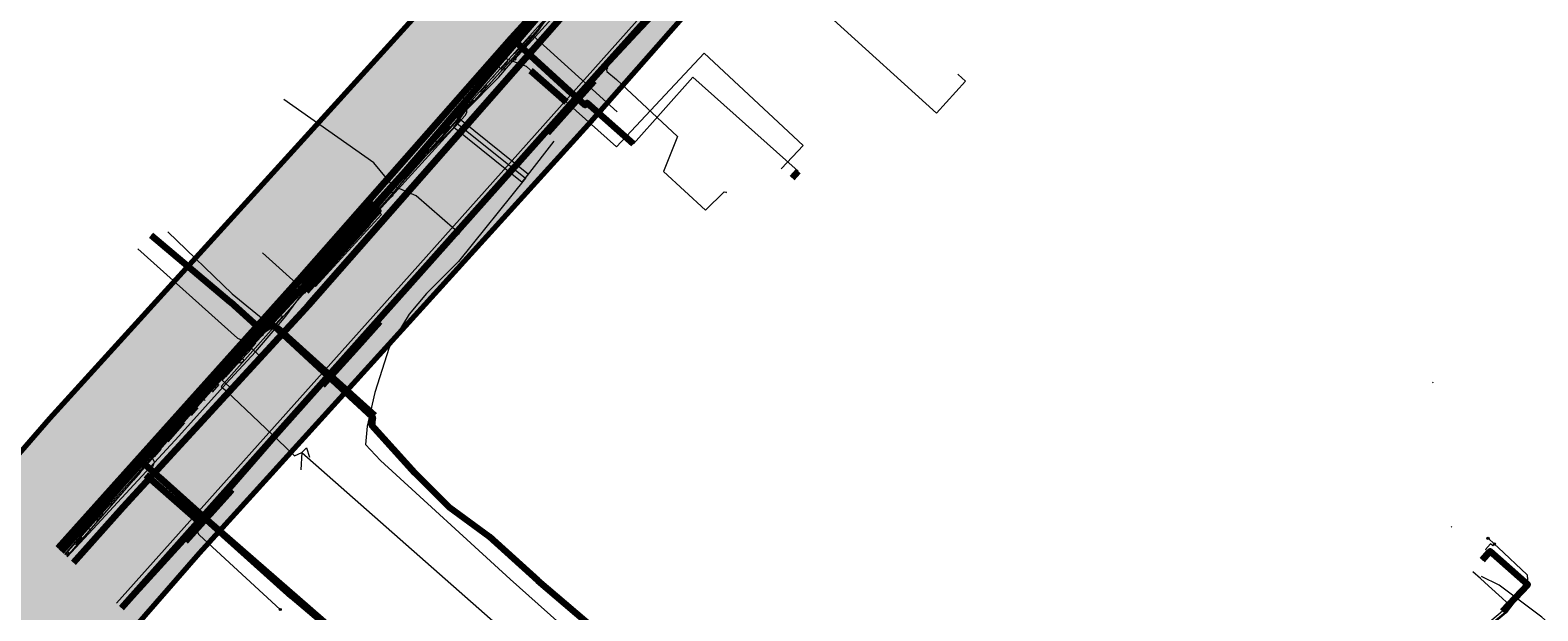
# Model space of a CAD drawing. Extents: x 101660 to 104160, y 476491 to 478824.
# Tile 6 of 15: x 102748 to 102898, y 477580 to 477638. Entities that reach past the tile are written whole.
import ezdxf
from ezdxf.enums import TextEntityAlignment as Align
from ezdxf.lldxf.tags import DXFTag

# ---------------------------------------------------------------- set-up
doc = ezdxf.new("R2010")
doc.units = 0
doc.header["$LTSCALE"] = 0.5
doc.linetypes.add('RI-OVERIG', pattern=[17, 5, -2, 2, -2, 0, -2, 2, -2])
for name, color, linetype, lineweight in [('B-WE-KL-DATA-G', 90, 'KL-DATA-N', 18), ('B-WE-KL-DATA_DUCT-G', 90, 'Continuous', 100), ('B-WE-KL-DATA_HULPSTUK-S', 90, 'Continuous', 25), ('B-WE-KL-DATA_KABELBED-G', 90, 'Continuous', 100), ('B-WE-KL-DATA_MANTELBUIS-G', 90, 'Continuous', 100), ('B-WE-KL-ET_LS-G', 190, 'KL-LS-N', 18), ('B-WE-KL-ET_LS_HULPSTUK-S', 190, 'Continuous', 25), ('B-WE-KL-ET_LS_MANTELBUIS-G', 190, 'Continuous', 100), ('B-WE-KL-ET_MS-G', 130, 'KL-MS-N', 18), ('B-WE-KL-ET_MS_HULPSTUK-S', 130, 'Continuous', 25), ('B-WE-KL-ET_MS_MANTELBUIS-G', 130, 'Continuous', 100), ('B-WE-KL-GAS_LD-G', 50, 'KL-GAS-LD-N', 18), ('B-WE-KL-GAS_LD_HULPSTUK-S', 50, 'Continuous', 25), ('B-WE-KL-GAS_LD_MANTELBUIS-G', 50, 'Continuous', 100), ('B-WE-KL-OVERIG-G', 8, 'Continuous', 18), ('B-WE-KL-WATER-G', 170, 'KL-WATER-N', 18), ('B-WE-KL-WATER-S', 170, 'Continuous', 25), ('B-WE-KL-WATER_HULPSTUK-S', 170, 'Continuous', 25), ('B-WE-KL-WATER_MANTELBUIS-G', 170, 'Continuous', 100), ('B-WE-RI-VRIJVERVAL-G', 210, 'RI-OVERIG', 18)]:
    doc.layers.add(name, color=color, linetype=linetype, lineweight=lineweight)
doc.layers.add('B-WE-OG-INFO_EIS VOORZORGSMAATREGEL-GV', color=7, linetype='Continuous', lineweight=70, true_color=0xfa194b)
doc.layers.add('B-WE-OG-INFO_EIS VOORZORGSMAATREGEL-V', color=7, linetype='Continuous', lineweight=18, true_color=0xfa194b, transparency=0.8)
doc.styles.add('NLCS-ISO', font='NLCS-ISO.ttf')
tags = doc.linetypes.add('KL-DATA-N', pattern='A,4,-1,[101,NLCS.SHX,S=0.5,R=0,X=0,Y=0],-1,4,-1,["D",Standard,S=1,R=0,X=-0.25,Y=-0.5],-1.5', length=12.5).pattern_tags.tags
tags[18] = DXFTag(74, 10)
tags = doc.linetypes.add('KL-GAS-LD-N', pattern='A,4,-1,[69,NLCS.SHX,S=0.5,R=0,X=0,Y=0],-1,4,-1,["L",Standard,S=1,R=0,X=0.25,Y=-0.5],-2', length=13).pattern_tags.tags
tags[18] = DXFTag(74, 10)
tags = doc.linetypes.add('KL-LS-N', pattern='A,4,-1,[103,NLCS.SHX,S=0.75,R=0,X=0,Y=0],-1,4,-1,["L",Standard,S=1,R=0,X=0,Y=-0.5],-2', length=13).pattern_tags.tags
tags[18] = DXFTag(74, 10)
tags = doc.linetypes.add('KL-MS-N', pattern='A,4,-1,[103,NLCS.SHX,S=0.75,R=0,X=0,Y=0],-1,4,-1,["M",Standard,S=1,R=0,X=0,Y=-0.5],-2', length=13).pattern_tags.tags
tags[18] = DXFTag(74, 10)
doc.linetypes.add('KL-WATER-N', pattern='A,7,-0.5,[168,NLCS.SHX,S=0.75,R=0,X=0.75,Y=0],-2', length=9.5)

# ---------------------------------------------------------------- blocks, each defined once
blk = doc.blocks.new('SKL-WTB_HULP_OVERIG-SO')
at = {"color": 0, "linetype": 'ByBlock', "lineweight": 18}
for points in [[(-0.14, 0.14), (0.14, -0.14)], [(0.14, 0.14), (-0.14, -0.14)]]:
    blk.add_lwpolyline(points, dxfattribs=at)
at = {"color": 0, "linetype": 'ByBlock', "lineweight": 18, "style": 'NLCS-ISO', "flags": 1}
for tag, p in [('TYPE', (1.5, 0)), ('OMSCHRIJVING', (1.5, -3)), ('LABEL', (1.5, -1.5))]:
    blk.add_attdef(tag, p, '', height=1, dxfattribs=at)
blk = doc.blocks.new('SKL-WATER_BRANDKRAAN_BRANDPUT-SO')
at = {"color": 0, "linetype": 'ByBlock', "lineweight": 18}
blk.add_ellipse((0, 0), major_axis=(2.5, 0), ratio=0.54, dxfattribs=at)
at = {"color": 0, "linetype": 'ByBlock', "lineweight": 18, "style": 'NLCS-ISO'}
blk.add_text('bk', height=1.5, dxfattribs=at).set_placement((0.16, 0), align=Align.MIDDLE_CENTER)
blk = doc.blocks.new('SKL-WTB_HULP_MOF-SO')
at = {"linetype": 'ByBlock', "lineweight": 18}
h = blk.add_hatch(color=0, dxfattribs=at)
h.dxf.hatch_style = 1
h.paths.add_polyline_path([(-0.5625, 0, 1), (0.5625, 0, 1)])
at = {"color": 0, "linetype": 'ByBlock', "lineweight": 18}
blk.add_circle((0, 0), 0.5625, dxfattribs=at)
at = {"color": 0, "linetype": 'ByBlock', "lineweight": 18, "style": 'NLCS-ISO', "flags": 1}
for tag, p in [('TYPE', (1.5, 0)), ('OMSCHRIJVING', (1.5, -3)), ('LABEL', (1.5, -1.5))]:
    blk.add_attdef(tag, p, '', height=1, dxfattribs=at)

msp = doc.modelspace()

# ---------------------------------------------------------------- hatches: boundary and pattern name
at = {"layer": 'B-WE-OG-INFO_EIS VOORZORGSMAATREGEL-V'}
msp.add_hatch(color=256, dxfattribs=at).paths.add_polyline_path([(102335.64, 477110.48), (102335.65, 477110.48), (102336.89, 477110.68), (102336.89, 477110.68), (102338.11, 477111.03), (102338.11, 477111.03), (102339.27, 477111.53), (102339.27, 477111.53), (102340.36, 477112.17), (102340.36, 477112.17), (102341.36, 477112.95), (102341.36, 477112.95), (102342.11, 477113.68), (102342.11, 477113.68), (102363.79, 477137.35), (102363.79, 477137.35), (102381.31, 477157.13), (102402.32, 477180.46), (102444.99, 477227.27), (102444.99, 477227.27), (102526.9, 477320.29), (102552.65, 477347.9), (102552.65, 477347.9), (102622.82, 477426.75), (102684.26, 477495.37), (102684.26, 477495.37), (102724.98, 477541.79), (102748.35, 477567.3), (102748.35, 477567.3), (102755.38, 477575.08), (102755.38, 477575.08), (102765.03, 477586.15), (102803.62, 477628.67), (102803.62, 477628.67), (102826.34, 477654.53), (102826.34, 477654.53), (102835.61, 477665.76), (102835.61, 477665.76), (102836.35, 477666.78), (102836.35, 477666.78), (102836.96, 477667.89), (102836.96, 477667.89), (102837.42, 477669.07), (102837.42, 477669.07), (102837.73, 477670.29), (102837.73, 477670.29), (102837.88, 477671.55), (102837.88, 477671.55), (102837.87, 477672.81), (102837.87, 477672.81), (102837.71, 477674.06), (102837.71, 477674.07), (102837.38, 477675.29), (102837.38, 477675.29), (102836.91, 477676.46), (102836.91, 477676.46), (102836.29, 477677.56), (102836.29, 477677.56), (102835.54, 477678.58), (102835.54, 477678.58), (102834.66, 477679.49), (102834.66, 477679.49), (102833.68, 477680.28), (102833.68, 477680.28), (102832.6, 477680.95), (102832.6, 477680.95), (102831.45, 477681.47), (102831.45, 477681.47), (102830.24, 477681.84), (102830.24, 477681.84), (102829, 477682.06), (102829, 477682.06), (102827.73, 477682.12), (102827.73, 477682.12), (102826.47, 477682.02), (102826.47, 477682.02), (102825.24, 477681.76), (102825.24, 477681.76), (102824.04, 477681.35), (102824.04, 477681.35), (102822.91, 477680.79), (102822.91, 477680.79), (102821.85, 477680.09), (102821.85, 477680.09), (102820.9, 477679.26), (102820.9, 477679.26), (102820.19, 477678.49), (102820.19, 477678.49), (102811.22, 477667.62), (102788.75, 477642.04), (102750.16, 477599.52), (102750.16, 477599.52), (102740.36, 477588.29), (102733.51, 477580.71), (102710.01, 477555.05), (102710.01, 477555.05), (102669.25, 477508.59), (102607.9, 477440.07), (102537.79, 477361.29), (102511.99, 477333.62), (102511.99, 477333.62), (102430.16, 477240.69), (102387.47, 477193.85), (102387.47, 477193.85), (102366.45, 477170.52), (102366.45, 477170.52), (102348.98, 477150.8), (102327.36, 477127.19), (102327.36, 477127.19), (102326.57, 477126.21), (102326.57, 477126.21), (102325.9, 477125.13), (102325.9, 477125.13), (102325.38, 477123.98), (102325.38, 477123.98), (102325.01, 477122.77), (102325.01, 477122.77), (102324.79, 477121.53), (102324.79, 477121.53), (102324.74, 477120.27), (102324.74, 477120.26), (102324.84, 477119.01), (102324.84, 477119), (102325.1, 477117.77), (102325.1, 477117.77), (102325.51, 477116.57), (102325.51, 477116.57), (102326.07, 477115.44), (102326.07, 477115.44), (102326.77, 477114.39), (102326.77, 477114.39), (102327.6, 477113.43), (102327.6, 477113.43), (102328.54, 477112.59), (102328.54, 477112.59), (102329.58, 477111.87), (102329.58, 477111.87), (102330.7, 477111.29), (102330.7, 477111.29), (102331.89, 477110.85), (102331.89, 477110.85), (102333.12, 477110.57), (102333.12, 477110.57), (102334.38, 477110.45), (102334.38, 477110.45)])

# ---------------------------------------------------------------- linework, layer by layer
at = {"layer": 'B-WE-KL-DATA-G', "flags": 128}
for points in [[(102751.3, 477586.38), (102759.29, 477595.27), (102761.94, 477598.13), (102771.38, 477608.29), (102775.27, 477612.49), (102782.33, 477620.36), (102796.42, 477636.82), (102799.62, 477640.55), (102806.2, 477647.67), (102812.34, 477653.17), (102813.01, 477653.77), (102815.29, 477655.81), (102826.68, 477666.73), (102830.56, 477673.56), (102863.61, 477710.6), (102864.76, 477711.89), (102864.53, 477713.93), (102870.32, 477720.32), (102876.86, 477727.73)], [(102877.76, 477726.94), (102871.43, 477719.87), (102865.45, 477713.14), (102823.22, 477666.26), (102817.17, 477659.6), (102807.42, 477648.86), (102799.35, 477639.98), (102782.4, 477620.44), (102775.71, 477613.01), (102751.55, 477586.15)], [(102751.01, 477586.65), (102770.74, 477608.66), (102775.13, 477613.56), (102795.96, 477637.24), (102805.09, 477647.25), (102809.95, 477651.96), (102807.25, 477654.42), (102801.19, 477659.58)], [(102751.3, 477586.38), (102759.29, 477595.27), (102761.94, 477598.13), (102771.38, 477608.29), (102775.27, 477612.49), (102782.33, 477620.36), (102796.42, 477636.82), (102799.62, 477640.55), (102806.2, 477647.67), (102812.34, 477653.17), (102813.01, 477653.77)], [(102790.55, 477628.81), (102791.43, 477630.07), (102794.7, 477633.35), (102798.58, 477637.89), (102799.28, 477638.87), (102806.48, 477646.37), (102808.72, 477649.19), (102809.14, 477649.86), (102811.56, 477652.2)], [(102795.96, 477637.24), (102805.09, 477647.25), (102809.95, 477651.96)], [(102812.34, 477653.17), (102806.2, 477647.67), (102799.62, 477640.55), (102796.42, 477636.82)], [(102770.74, 477608.66), (102775.13, 477613.56), (102795.96, 477637.24)], [(102808.06, 477626.74), (102803.48, 477630.81), (102803.28, 477630.59), (102796.42, 477636.82), (102782.33, 477620.36), (102775.27, 477612.49), (102771.38, 477608.29), (102761.94, 477598.13), (102759.29, 477595.27), (102751.3, 477586.38)], [(102796.42, 477636.82), (102782.33, 477620.36), (102775.27, 477612.49), (102771.38, 477608.29)], [(102823.8, 477623.37), (102824.41, 477624.05), (102813.94, 477633.35), (102808.06, 477626.74)], [(102772.52, 477608.39), (102773.6, 477609.67), (102775.52, 477612.27), (102782.71, 477620.07), (102786.75, 477624.83), (102790.25, 477628.38), (102790.55, 477628.81)], [(102790.24, 477628.42), (102790.87, 477629.2)], [(102790.24, 477628.42), (102797.03, 477622.96)], [(102790.55, 477628.81), (102797.35, 477623.35)], [(102790.87, 477629.2), (102797.66, 477623.74)], [(102797.35, 477623.35), (102797.56, 477623.61), (102800.2, 477627.02)], [(102797.03, 477622.96), (102797.66, 477623.74)], [(102797.35, 477623.35), (102790.7, 477615.08), (102787.55, 477611.9), (102785.82, 477609.86), (102783.82, 477606.58), (102783.85, 477606.54), (102782.43, 477602.09), (102781.64, 477598.76), (102781.5, 477596.92), (102782.98, 477595.36), (102795.83, 477583.58), (102814.31, 477567.07), (102831.78, 477551.42), (102837.4, 477546.37), (102841.56, 477542.63), (102853.86, 477531.62), (102860.29, 477526.01), (102861.82, 477525.08), (102862.23, 477524.97), (102867.69, 477530.73), (102874.53, 477538.39), (102882.94, 477547.79), (102894.81, 477560.97), (102897.47, 477563.93), (102899.15, 477562.49), (102899.8, 477562.13), (102906.16, 477569.25), (102907.98, 477571.32), (102902.69, 477575.78), (102898.15, 477579.82), (102893.9, 477582.98), (102892.17, 477583.83)], [(102775.79, 477613.3), (102782.34, 477620.4)], [(102782.34, 477620.4), (102783.08, 477619.73)], [(102776.53, 477612.62), (102783.08, 477619.73)], [(102751.01, 477586.65), (102770.74, 477608.66), (102768.06, 477611.08), (102760.22, 477617.68)], [(102761.89, 477618.02), (102768.27, 477611.89), (102771.72, 477609.07), (102772.52, 477608.39)], [(102775.79, 477613.3), (102776.53, 477612.62)], [(102751.01, 477586.65), (102770.74, 477608.66)], [(102892.24, 477585.47), (102892.89, 477586.23), (102893.01, 477586.36), (102896.76, 477583.04), (102894.25, 477580.42), (102884.39, 477572.11), (102882.75, 477571.16), (102880.15, 477568.48), (102879.96, 477567.96), (102880.13, 477567.4), (102881.13, 477565.61), (102885.58, 477561.58), (102886.99, 477559.55), (102887.84, 477557.96), (102887.32, 477556.56), (102886.15, 477555.15), (102877.27, 477545.76), (102873.13, 477540.93), (102862.55, 477529.31), (102862.07, 477527.98), (102860.9, 477527.66), (102859.29, 477529.02), (102856.74, 477531.64), (102854.2, 477533.7), (102852.03, 477536.18), (102842.01, 477545.12), (102832.34, 477553.45), (102822.5, 477562.43), (102813.22, 477570.75), (102805.05, 477577.93), (102798.58, 477583.45), (102793.76, 477587.8), (102789.8, 477590.71), (102786.38, 477594.13), (102782.1, 477598.87), (102782.21, 477599.66), (102772.46, 477608.66), (102771.96, 477608.66), (102771.38, 477608.29), (102770.32, 477607.63), (102766.63, 477603.36), (102761.94, 477598.13), (102759.34, 477595.22), (102751.32, 477586.36)], [(102751.92, 477585.8), (102754.87, 477588.99), (102762.97, 477597.75), (102767.66, 477602.97), (102770.58, 477606.11), (102772.52, 477608.39)], [(102771.38, 477608.29), (102761.94, 477598.13)], [(102767.29, 477603.31), (102770.21, 477606.45)], [(102768.02, 477602.63), (102770.95, 477605.77)], [(102770.21, 477606.45), (102770.95, 477605.77)], [(102767.29, 477603.31), (102768.02, 477602.63)], [(102761.94, 477598.13), (102759.29, 477595.27), (102751.3, 477586.38)]]:
    msp.add_lwpolyline(points, dxfattribs=at)
at = {"layer": 'B-WE-KL-DATA_DUCT-G', "flags": 128}
for points in [[(102877.62, 477727.06), (102865.21, 477713.12), (102864.76, 477711.89), (102830.56, 477673.56), (102817.48, 477659.38), (102815.04, 477656.89), (102805.09, 477647.25), (102795.96, 477637.24), (102775.13, 477613.56), (102751.01, 477586.65)], [(102877.62, 477727.06), (102865.21, 477713.12), (102864.76, 477711.89), (102830.56, 477673.56), (102826.68, 477666.73), (102815.29, 477655.81), (102806.2, 477647.67), (102799.62, 477640.55), (102782.33, 477620.36), (102775.27, 477612.49), (102759.29, 477595.27), (102751.3, 477586.39)], [(102877.62, 477727.06), (102865.21, 477713.12), (102864.76, 477711.89), (102830.56, 477673.56), (102826.68, 477666.73), (102815.29, 477655.81), (102806.2, 477647.67), (102799.62, 477640.55), (102782.33, 477620.36), (102775.27, 477612.49), (102759.29, 477595.27), (102751.3, 477586.39)], [(102751.3, 477586.39), (102759.29, 477595.27), (102775.27, 477612.49), (102782.33, 477620.36), (102799.62, 477640.55), (102806.2, 477647.67), (102815.29, 477655.81)], [(102751.3, 477586.39), (102759.29, 477595.27), (102775.27, 477612.49), (102782.33, 477620.36), (102799.62, 477640.55), (102806.2, 477647.67), (102815.29, 477655.81)]]:
    msp.add_lwpolyline(points, dxfattribs=at)
at = {"layer": 'B-WE-KL-DATA_KABELBED-G', "flags": 128}
for points in [[(102752.54, 477585.22), (102757.45, 477590.74), (102775.86, 477610.78), (102802.41, 477641.05), (102805.81, 477644.74), (102807.44, 477646.51), (102861.02, 477705.19)], [(102765.37, 477589.8), (102799.85, 477628.47), (102804.35, 477633.57), (102822.63, 477653.94)], [(102795.96, 477637.24), (102805.09, 477647.25), (102809.95, 477651.96)], [(102812.34, 477653.17), (102806.2, 477647.67), (102799.62, 477640.55), (102796.42, 477636.82)], [(102770.74, 477608.66), (102775.13, 477613.56), (102795.96, 477637.24)], [(102796.42, 477636.82), (102795.96, 477637.24)], [(102796.42, 477636.82), (102782.33, 477620.36), (102775.27, 477612.49), (102771.38, 477608.29)], [(102808.06, 477626.74), (102803.48, 477630.81), (102803.28, 477630.59), (102796.42, 477636.82)], [(102799.85, 477628.47), (102804.35, 477633.57)], [(102823.8, 477623.37), (102824.41, 477624.05)], [(102760.22, 477617.68), (102768.06, 477611.08), (102770.74, 477608.66)], [(102751.01, 477586.65), (102770.74, 477608.66)], [(102771.38, 477608.29), (102771.96, 477608.66), (102772.46, 477608.66), (102782.21, 477599.66), (102782.1, 477598.87), (102786.38, 477594.13), (102789.8, 477590.71), (102793.76, 477587.8), (102798.58, 477583.45), (102805.05, 477577.93)], [(102761.94, 477598.13), (102766.63, 477603.36), (102770.32, 477607.63), (102771.38, 477608.29)], [(102771.38, 477608.29), (102761.94, 477598.13)], [(102761.94, 477598.13), (102759.29, 477595.27), (102751.3, 477586.38)], [(102759.34, 477595.22), (102761.94, 477598.13)], [(102751.32, 477586.36), (102759.34, 477595.22)], [(102847.41, 477496.09), (102852.65, 477501.93), (102859.56, 477505.8), (102848.33, 477517.08), (102793.81, 477565.54), (102782.82, 477574.6), (102774.18, 477581.91), (102759.34, 477595.22)], [(102757.3, 477580.75), (102765.37, 477589.8)], [(102782.78, 477574.63), (102765.81, 477589.41), (102765.37, 477589.8)], [(102782.78, 477574.63), (102765.81, 477589.41)], [(102892.89, 477586.23), (102892.24, 477585.47)], [(102894.25, 477580.42), (102896.76, 477583.04), (102893.01, 477586.36), (102892.89, 477586.23)]]:
    msp.add_lwpolyline(points, dxfattribs=at)
at = {"layer": 'B-WE-KL-DATA_MANTELBUIS-G', "flags": 128}
for points in [[(102801.96, 477631.76), (102797.9, 477635.47)], [(102799.85, 477628.47), (102804.35, 477633.57)], [(102775.13, 477613.56), (102781.41, 477620.69)], [(102776.09, 477612.67), (102775.34, 477613.34), (102782.03, 477620.78), (102782.78, 477620.11), (102776.09, 477612.67)], [(102775.52, 477612.78), (102780.73, 477618.58)], [(102768.06, 477611.08), (102770.66, 477608.74)], [(102782.21, 477599.66), (102772.46, 477608.66)], [(102770.32, 477607.63), (102766.63, 477603.36)], [(102761, 477593.73), (102765.47, 477589.73)], [(102765.47, 477589.73), (102766.81, 477588.52)], [(102782.78, 477574.63), (102765.81, 477589.41)], [(102782.78, 477574.63), (102765.81, 477589.41)]]:
    msp.add_lwpolyline(points, dxfattribs=at)
at = {"layer": 'B-WE-KL-ET_LS-G', "flags": 128}
for points in [[(102888.47, 477700.04), (102876.64, 477686.84), (102876.3, 477686.84), (102876.29, 477687.18), (102876.4, 477687.44), (102876.3, 477687.67), (102873.63, 477688.58), (102870.42, 477688.81), (102866.99, 477688.56), (102865.68, 477688.57), (102864.73, 477688.62), (102863.78, 477688.69), (102859.83, 477688.11), (102858.38, 477687.59), (102856.52, 477686.65), (102854.83, 477685.45), (102853.3, 477683.89), (102843.83, 477692.32), (102830, 477674.5), (102823.56, 477666.49), (102823.45, 477666.36), (102807.42, 477648.23), (102806.01, 477646.67), (102799.79, 477639.72), (102784.04, 477622.15), (102766.73, 477602.85), (102760.34, 477595.69), (102751.69, 477586.02)], [(102888.5, 477699.51), (102887.04, 477698.12), (102891.88, 477692.6), (102891.6, 477692.28), (102884.6, 477684.34), (102883.75, 477683.36), (102877.1, 477687.85), (102867.56, 477688.98), (102858.6, 477688.18), (102852.71, 477683.93), (102843.96, 477691.71), (102828.35, 477671.66), (102817.97, 477659.96), (102767.17, 477602.69), (102767.68, 477602.27), (102774.22, 477596.04), (102774.46, 477595.82), (102775.16, 477596.15), (102797.19, 477576.75), (102819.01, 477557.32), (102819.46, 477556.91), (102840.81, 477536.73), (102841.61, 477535.98), (102865.04, 477515.02), (102865.9, 477514.24), (102869.37, 477518.26), (102868.18, 477519.48), (102866.99, 477521.06), (102867.23, 477523.02), (102866.91, 477523.28), (102864.17, 477525.52), (102863.64, 477525.96), (102865.75, 477528.27), (102866.26, 477528.85), (102879.41, 477543.72), (102879.72, 477544.05), (102892.53, 477557.91), (102892.85, 477558.26), (102897.08, 477562.99), (102899.81, 477560.64), (102902.93, 477563.76), (102904.27, 477565.25), (102913, 477574.91), (102913.23, 477575.16), (102924.82, 477587.96), (102925.18, 477588.35), (102930.16, 477593.66), (102933.44, 477590.62), (102936.38, 477594.24)], [(102765, 477588.84), (102768.18, 477592.4), (102774.82, 477600.04), (102777.24, 477602.82), (102783.1, 477609.36), (102790.63, 477617.83), (102790.67, 477617.87), (102799.58, 477627.88), (102803.23, 477631.99), (102805.37, 477634.27), (102805.38, 477634.28), (102808.47, 477637.59), (102815.53, 477645.14), (102816.49, 477646.17), (102817, 477646.72), (102821.18, 477651.24), (102832.69, 477664.79)], [(102805.37, 477634.27), (102805.43, 477633.93), (102806.38, 477633.13), (102812.42, 477627.47), (102811.03, 477624.02), (102815.2, 477620.17), (102817.07, 477621.99), (102817.25, 477621.95), (102817.25, 477621.94)], [(102790.66, 477617.86), (102790.38, 477618.23), (102786.51, 477621.59), (102784.2, 477622.59), (102782.33, 477624.88), (102773.4, 477631.16)], [(102783.82, 477621.34), (102784.22, 477621.67), (102784.04, 477622.15)], [(102760.39, 477594.74), (102760.56, 477595.18), (102760.34, 477595.69)], [(102765, 477588.84), (102764.96, 477588.79), (102763.62, 477587.29), (102757.49, 477580.57)], [(102765, 477588.84), (102764.82, 477588.48), (102764.82, 477588.28), (102764.93, 477588.05), (102765.02, 477587.95), (102773.03, 477580.58), (102773.03, 477580.57)], [(102892.81, 477587.63), (102893.45, 477587.06), (102893.48, 477587.03), (102893.8, 477586.73), (102893.8, 477586.72), (102896.68, 477584.01), (102896.76, 477583.05), (102894.62, 477580.23), (102884.5, 477571.77), (102883.33, 477571.12), (102881.93, 477569.66), (102880.98, 477568.53), (102880.8, 477567.8), (102881.43, 477566.51), (102885.97, 477561.75), (102887.55, 477559.54), (102887.97, 477557.92), (102887.6, 477556.58), (102886.43, 477554.74), (102877.49, 477544.97), (102872.06, 477538.81), (102869.63, 477536.35), (102863.32, 477529.19), (102863.02, 477528.87), (102862.66, 477528.38), (102862.36, 477527.83), (102862.2, 477527.4), (102862.05, 477526.8), (102862.47, 477525.87), (102866.8, 477521.91), (102867.58, 477520.9), (102868.59, 477519.8), (102879.25, 477510.15), (102890.73, 477500.01), (102895.88, 477495.45), (102909.64, 477483.25), (102920.45, 477473.45), (102929.86, 477465.19), (102933.1, 477463.38), (102933.56, 477463.08), (102937.92, 477459.23), (102938.54, 477458.46), (102940.91, 477455.53), (102946.91, 477449.59), (102959.93, 477437.92), (102968.71, 477429.86), (102981.83, 477418.34), (102986.62, 477413.79), (102990.24, 477410.67), (102990.24, 477410.66), (102990.25, 477410.66), (102991, 477410.01)], [(102893.45, 477587.06), (102893.28, 477586.88), (102893.06, 477587.07), (102892.57, 477586.53)]]:
    msp.add_lwpolyline(points, dxfattribs=at)
at = {"layer": 'B-WE-KL-ET_LS_MANTELBUIS-G', "flags": 128}
for points in [[(102799.57, 477627.87), (102799.58, 477627.88), (102803.23, 477631.99), (102804.18, 477633)], [(102777.23, 477602.81), (102780.71, 477606.67), (102782.92, 477609.12)], [(102763.64, 477587.35), (102768.18, 477592.38), (102768.25, 477592.46)]]:
    msp.add_lwpolyline(points, dxfattribs=at)
at = {"layer": 'B-WE-KL-ET_MS-G', "flags": 128}
for points in [[(102793.78, 477634.49), (102798.12, 477639.38), (102804.4, 477646.61), (102809.3, 477652.12), (102813.55, 477656.9), (102817.05, 477660.84), (102817.24, 477661.05), (102818.02, 477661.9), (102818.82, 477662.7), (102820.19, 477663.91), (102824.08, 477667.32), (102825.76, 477668.9), (102829.02, 477672.33), (102834.87, 477678.48), (102836.54, 477680.23), (102840.86, 477684.77), (102847.58, 477691.82), (102855.05, 477699.9), (102859.96, 477705.37), (102862.09, 477707.73), (102865.14, 477711.12), (102878.65, 477726.16)], [(102796.3, 477635.16), (102795.39, 477634.22), (102795.2, 477634.13), (102794.95, 477634.17), (102794.75, 477634.35), (102794.63, 477634.66), (102794.73, 477634.9), (102794.88, 477635.13), (102804.61, 477646.41), (102815.18, 477658.27), (102817.77, 477661.18), (102818.67, 477662.12), (102820.4, 477663.68), (102824.29, 477667.11), (102826.32, 477669.04), (102829.2, 477672.09), (102832.78, 477675.83), (102839.16, 477682.59), (102847.78, 477691.6), (102853.79, 477698.03), (102855.27, 477699.69), (102863.15, 477708.46), (102869.95, 477716.04), (102872.32, 477718.68), (102876.37, 477723.18), (102878.87, 477725.96)], [(102756.81, 477581.21), (102782.8, 477610.28), (102861.63, 477698.6), (102882.89, 477722.44)], [(102757.49, 477580.57), (102763.59, 477587.3), (102768.18, 477592.38), (102768.25, 477592.46), (102777.23, 477602.81), (102780.71, 477606.67), (102782.92, 477609.12), (102799.57, 477627.87), (102803.22, 477631.98), (102804.15, 477633.03), (102836.32, 477668.82), (102837.71, 477670.46), (102844.25, 477677.77), (102845.71, 477679.4), (102851.24, 477685.59), (102865.39, 477701.42), (102883.56, 477721.85)], [(102878.08, 477686.28), (102874.03, 477688.42), (102865.76, 477688.77), (102853.34, 477689.29), (102845.08, 477685.29), (102841.02, 477683.14), (102839.36, 477681.68), (102833.51, 477676.12), (102826.67, 477668.53), (102824.4, 477666.12), (102816.9, 477657.77), (102807.02, 477646.96), (102796.3, 477635.16)], [(102751.9, 477585.82), (102774.53, 477611.86), (102775.5, 477611.99), (102775.59, 477612.12), (102781.77, 477618.99), (102791.38, 477629.57), (102791.53, 477629.86), (102791.54, 477630.32), (102791.25, 477631.26), (102791.2, 477631.46), (102791.35, 477631.78), (102793.78, 477634.48), (102793.78, 477634.49)]]:
    msp.add_lwpolyline(points, dxfattribs=at)
at = {"layer": 'B-WE-KL-ET_MS_MANTELBUIS-G', "flags": 128}
for points in [[(102794.93, 477635.19), (102804.61, 477646.41), (102815.18, 477658.27), (102817.77, 477661.18), (102818.67, 477662.12), (102820.4, 477663.68), (102824.29, 477667.11), (102826.32, 477669.04), (102829.2, 477672.09), (102832.78, 477675.83), (102839.16, 477682.59), (102847.78, 477691.6), (102853.79, 477698.03), (102855.27, 477699.69), (102863.15, 477708.46), (102869.95, 477716.04), (102872.32, 477718.68), (102876.37, 477723.18), (102878.87, 477725.96)], [(102794.93, 477635.19), (102804.61, 477646.41), (102815.18, 477658.27), (102817.77, 477661.18), (102818.67, 477662.12), (102820.4, 477663.68), (102824.29, 477667.11), (102826.32, 477669.04), (102829.2, 477672.09), (102832.78, 477675.83), (102839.16, 477682.59), (102847.78, 477691.6), (102853.79, 477698.03), (102855.27, 477699.69), (102863.15, 477708.46), (102869.95, 477716.04), (102872.32, 477718.68), (102876.37, 477723.18), (102878.87, 477725.96)], [(102799.57, 477627.87), (102799.58, 477627.88), (102803.23, 477631.99), (102804.18, 477633)], [(102775.62, 477612.14), (102781.8, 477619)], [(102777.23, 477602.81), (102780.71, 477606.67), (102782.92, 477609.12)], [(102763.64, 477587.35), (102768.18, 477592.38), (102768.25, 477592.46)]]:
    msp.add_lwpolyline(points, dxfattribs=at)
at = {"layer": 'B-WE-KL-GAS_LD-G', "flags": 128}
for points in [[(102811.51, 477653.66), (102812.68, 477653.88), (102817.92, 477649), (102817.67, 477648.33), (102838.11, 477629.78), (102841, 477632.96), (102840.26, 477633.64)], [(102806.6, 477648.19), (102806.16, 477647.71), (102797.09, 477637.43), (102795.16, 477635.28), (102770.08, 477607.36), (102766.12, 477602.96), (102751.31, 477586.37)], [(102822.75, 477624.31), (102824.88, 477626.6), (102815.08, 477635.76), (102806.37, 477626.44), (102797.44, 477634.42), (102795.16, 477635.28)], [(102758.92, 477616.35), (102768.78, 477607.47), (102769.27, 477607.28), (102769.71, 477607.26), (102769.98, 477607.32), (102770.08, 477607.36)], [(102759.75, 477593.9), (102760.13, 477593.56)]]:
    msp.add_lwpolyline(points, dxfattribs=at)
at = {"layer": 'B-WE-KL-GAS_LD_MANTELBUIS-G', "flags": 128}
for points in [[(102801.41, 477630.87), (102797.9, 477634)], [(102775.55, 477613.45), (102782.31, 477620.97)], [(102765.16, 477589.14), (102759.75, 477593.9)]]:
    msp.add_lwpolyline(points, dxfattribs=at)
at = {"layer": 'B-WE-KL-OVERIG-G', "flags": 128}
for points in [[(102782.07, 477619.66), (102776.19, 477613.1)], [(102767.68, 477602.27), (102774.22, 477596.04)], [(102775.16, 477596.15), (102775.64, 477596.62), (102775.92, 477595.69)], [(102775.16, 477596.15), (102775.07, 477594.43)]]:
    msp.add_lwpolyline(points, dxfattribs=at)
at = {"layer": 'B-WE-KL-WATER-G', "flags": 128}
for points in [[(102751.67, 477586.04), (102757.57, 477592.8), (102766.48, 477602.61), (102768.89, 477605.28), (102773.03, 477609.83), (102775.29, 477612.33), (102796.22, 477635.39), (102798.07, 477637.5), (102809.89, 477650.94), (102818.82, 477661.13), (102827.9, 477672.12)], [(102798.07, 477637.5), (102806.44, 477629.93)], [(102771.27, 477615.94), (102775.29, 477612.33)], [(102773.03, 477609.83), (102773.25, 477609.62), (102772.6, 477608.9), (102772.72, 477608.49), (102782.37, 477599.8), (102782.4, 477598.89), (102786.68, 477594.15), (102790.1, 477590.73), (102794.06, 477587.82), (102798.88, 477583.47), (102805.35, 477577.94), (102813.52, 477570.77), (102822.77, 477562.53), (102832.6, 477553.55), (102842.27, 477545.22), (102852.26, 477536.59), (102854.56, 477534.21), (102856.18, 477531.69), (102859.16, 477528.91), (102860.1, 477528.38), (102861.06, 477528.23), (102862.15, 477528.73), (102862.55, 477529.31), (102870.1, 477537.6), (102872.59, 477540.66), (102875.22, 477543.48), (102877.46, 477546.13), (102883.17, 477552.37), (102887.46, 477556.52), (102887.98, 477557.62), (102887.74, 477558.42), (102887.11, 477559.55), (102885.98, 477561.51), (102881.56, 477565.55), (102880.79, 477566.58), (102880.41, 477567.86), (102880.69, 477569.28), (102881.81, 477570.63), (102883.15, 477571.53), (102884.41, 477572.02), (102894.5, 477580.31), (102894.88, 477580.94), (102894.65, 477581.3)], [(102894.2, 477581.7), (102892.86, 477582.93), (102892.05, 477583.65), (102891.31, 477584.32)], [(102894.65, 477581.3), (102894.2, 477581.7)]]:
    msp.add_lwpolyline(points, dxfattribs=at)
at = {"layer": 'B-WE-KL-WATER_MANTELBUIS-G', "flags": 128}
msp.add_lwpolyline([(102772.72, 477608.49), (102782.37, 477599.8)], dxfattribs=at)
at = {"layer": 'B-WE-OG-INFO_EIS VOORZORGSMAATREGEL-GV', "flags": 128}
for points in [[(102755.38, 477575.08), (102765.03, 477586.15), (102803.62, 477628.67), (102803.62, 477628.67), (102826.34, 477654.53)], [(102788.75, 477642.04), (102750.16, 477599.52), (102750.16, 477599.52), (102740.36, 477588.29)]]:
    msp.add_lwpolyline(points, dxfattribs=at)
at = {"layer": 'B-WE-RI-VRIJVERVAL-G', "flags": 128}
msp.add_lwpolyline([(102874.7, 477729.63), (102832.32, 477682.5), (102831.51, 477681.28), (102825.95, 477669.48), (102825.36, 477668.52), (102799.25, 477639.01), (102751.79, 477585.93)], dxfattribs=at)

# ---------------------------------------------------------------- block references
at = {"layer": 'B-WE-KL-DATA_HULPSTUK-S', "xscale": 0.2, "yscale": 0.2, "zscale": 0.2}
msp.add_blockref('SKL-WTB_HULP_OVERIG-SO', (102765.37, 477589.8), dxfattribs=at)
msp.add_blockref('SKL-WTB_HULP_OVERIG-SO', (102765.37, 477589.8), dxfattribs=at)
msp.add_blockref('SKL-WTB_HULP_OVERIG-SO', (102765.37, 477589.8), dxfattribs=at)
at = {"layer": 'B-WE-KL-ET_LS_HULPSTUK-S', "xscale": 0.2, "yscale": 0.2, "zscale": 0.2}
for name, p in [('SKL-WTB_HULP_MOF-SO', (102805.37, 477634.27)), ('SKL-WTB_HULP_OVERIG-SO', (102817.25, 477621.94)), ('SKL-WTB_HULP_MOF-SO', (102790.66, 477617.86)), ('SKL-WTB_HULP_MOF-SO', (102765, 477588.84)), ('SKL-WTB_HULP_OVERIG-SO', (102889.19, 477588.76)), ('SKL-WTB_HULP_MOF-SO', (102892.81, 477587.63)), ('SKL-WTB_HULP_OVERIG-SO', (102892.57, 477586.53)), ('SKL-WTB_HULP_MOF-SO', (102893.45, 477587.06)), ('SKL-WTB_HULP_MOF-SO', (102773.03, 477580.57))]:
    msp.add_blockref(name, p, dxfattribs=at)
at = {"layer": 'B-WE-KL-ET_MS_HULPSTUK-S', "xscale": 0.2, "yscale": 0.2, "zscale": 0.2}
for p in [(102793.78, 477634.49), (102796.3, 477635.16)]:
    msp.add_blockref('SKL-WTB_HULP_MOF-SO', p, dxfattribs=at)
at = {"layer": 'B-WE-KL-GAS_LD_HULPSTUK-S', "xscale": 0.2, "yscale": 0.2, "zscale": 0.2}
for p in [(102795.16, 477635.28), (102840.26, 477633.64), (102822.75, 477624.31), (102770.08, 477607.36), (102887.32, 477603.09)]:
    msp.add_blockref('SKL-WTB_HULP_OVERIG-SO', p, dxfattribs=at)
at = {"layer": 'B-WE-KL-WATER-S', "xscale": 0.2, "yscale": 0.2, "zscale": 0.2}
msp.add_blockref('SKL-WATER_BRANDKRAAN_BRANDPUT-SO', (102768.89, 477605.28), dxfattribs=at)
at = {"layer": 'B-WE-KL-WATER_HULPSTUK-S', "xscale": 0.2, "yscale": 0.2, "zscale": 0.2}
for p in [(102798.07, 477637.5), (102775.29, 477612.33), (102773.03, 477609.83), (102894.2, 477581.7), (102894.65, 477581.3)]:
    msp.add_blockref('SKL-WTB_HULP_OVERIG-SO', p, dxfattribs=at)

doc.saveas('drawing.dxf')
